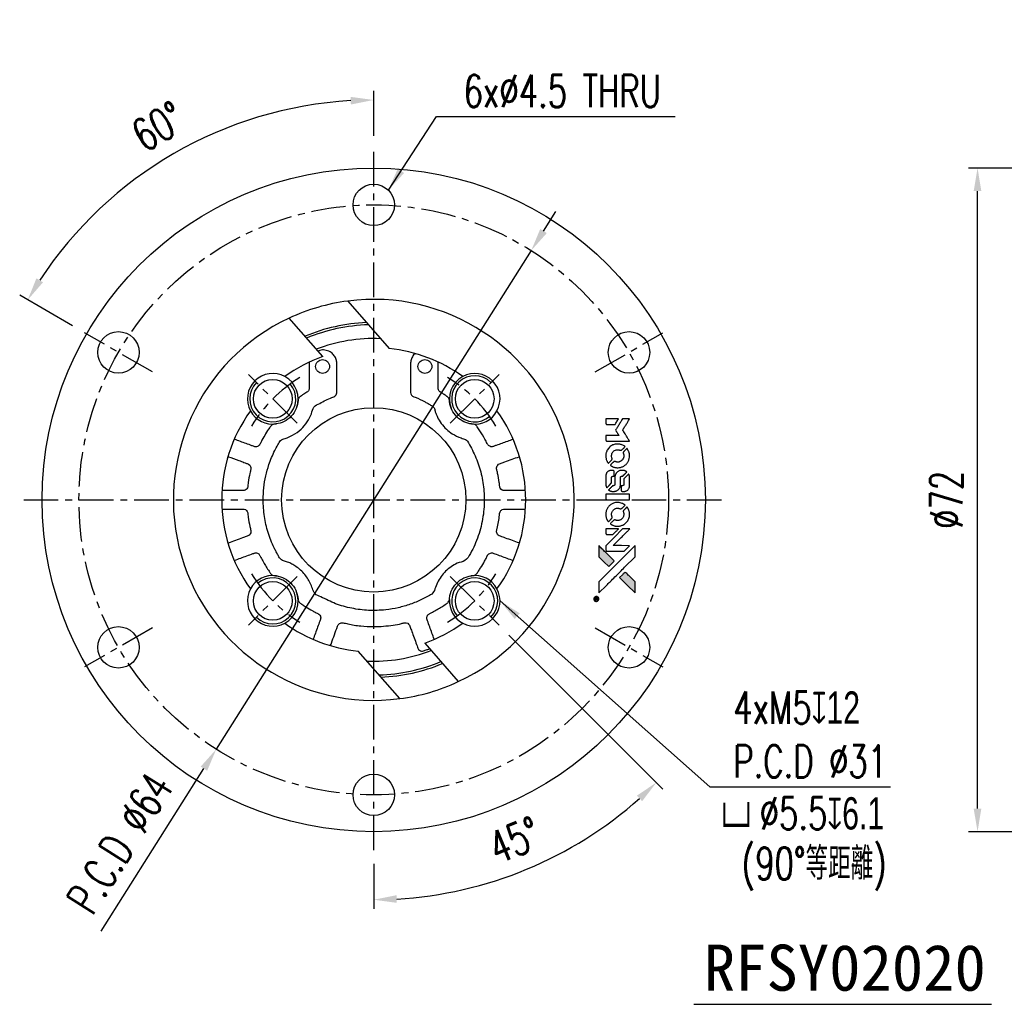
# Model space of a CAD drawing. Header units: millimetres. Extents: x -30 to 422, y -61 to 52.
# Tile 1 of 3: x -30 to 77, y -55 to 52. Entities that reach past the tile are written whole.
import ezdxf
from ezdxf.enums import TextEntityAlignment as Align

# ---------------------------------------------------------------- set-up
doc = ezdxf.new("R2010")
doc.units = ezdxf.units.MM
doc.linetypes.add('CENTER', pattern=[2, 1.25, -0.25, 0.25, -0.25])
for name, color, linetype in [('CHA', 7, 'Continuous'), ('CL', 1, 'CENTER'), ('DIM', 4, 'Continuous'), ('OUT', 3, 'Continuous')]:
    doc.layers.add(name, color=color, linetype=linetype)
doc.styles.add('DIM-7', font='SIMPLEX.shx', dxfattribs={"width": 0.7, "bigfont": 'chineset.shx'})
doc.styles.add('T', font='kaiu.ttf')
doc.dimstyles.new('CNS', dxfattribs={"dimtxt": 3.5, "dimasz": 2.5, "dimexe": 1, "dimexo": 1.5, "dimgap": 0.09, "dimtad": 0, "dimdsep": 46, "dimtxsty": 'DIM-7', "dimcen": 0.09, "dimclrd": 1, "dimclre": 1, "dimclrt": 4, "dimadec": 0, "dimazin": 0, "dimtfac": 1, "dimtix": 1, "dimtmove": 2, "dimatfit": 3, "dimfxl": 1, "dimtvp": 0.971429, "dimtolj": 1, "dimarcsym": 0})

# ---------------------------------------------------------------- blocks, each defined once
blk = doc.blocks.new('*D0')
at = {"layer": 'DEFPOINTS', "color": 0}
for p in [(74.26, 36), (111, 36), (111, -36)]:
    blk.add_point(p, dxfattribs=at)
at = {"layer": 'DIM', "color": 0, "lineweight": -2}
for p, q in [((109.5, 36), (73.26, 36)), ((74.26, -33.5), (74.26, 33.5)), ((109.5, -36), (73.26, -36))]:
    blk.add_line(p, q, dxfattribs=at)
at = {"layer": 'DIM', "color": 0}
for points in [[(73.84, 33.5), (74.67, 33.5), (74.26, 36)], [(73.84, -33.5), (74.67, -33.5), (74.26, -36)]]:
    blk.add_solid(points, dxfattribs=at)
at = {"layer": 'DIM', "color": 0, "insert": (70.86, 0), "char_height": 3.5, "attachment_point": 5, "rotation": 90, "style": 'DIM-7'}
blk.add_mtext('\\A1;%%C72', dxfattribs=at)
blk = doc.blocks.new('*D8')
at = {"layer": 'DEFPOINTS', "color": 0}
for p in [(8.71, 38), (17.02, -8.31), (22.32, -13.61), (8.71, -38), (19.94, -41.9)]:
    blk.add_point(p, dxfattribs=at)
at = {"layer": 'DIM', "color": 0, "lineweight": -2}
for p, q in [((23.39, -14.67), (40.09, -31.38)), ((8.71, -39.5), (8.71, -44.38))]:
    blk.add_line(p, q, dxfattribs=at)
blk.add_arc((8.71, 0), 43.38, 273.3026, 311.6974, dxfattribs=at)
at = {"layer": 'DIM', "color": 0}
for points in [[(37.28, -32.09), (37.85, -32.69), (39.39, -30.67)], [(11.22, -43.72), (11.2, -42.89), (8.71, -43.38)]]:
    blk.add_solid(points, dxfattribs=at)
at = {"layer": 'DIM', "color": 0, "insert": (24.01, -36.93), "char_height": 3.5, "attachment_point": 5, "rotation": 22.5, "style": 'DIM-7'}
blk.add_mtext('\\A1;45°', dxfattribs=at)
blk = doc.blocks.new('*D9')
at = {"layer": 'DEFPOINTS', "color": 0}
for p in [(25.81, 27.05), (-8.38, -27.05)]:
    blk.add_point(p, dxfattribs=at)
at = {"layer": 'DIM', "color": 0, "lineweight": -2}
for p, q in [((27.15, 29.16), (28.48, 31.28)), ((25.81, 27.05), (-8.38, -27.05)), ((-20.88, -46.81), (-9.72, -29.16))]:
    blk.add_line(p, q, dxfattribs=at)
at = {"layer": 'DIM', "color": 0}
for points in [[(26.79, 29.39), (27.5, 28.94), (25.81, 27.05)], [(-10.07, -28.94), (-9.37, -29.39), (-8.38, -27.05)]]:
    blk.add_solid(points, dxfattribs=at)
at = {"layer": 'DIM', "color": 0, "insert": (-18.84, -37.23), "char_height": 3.5, "attachment_point": 5, "rotation": 57.7046, "style": 'DIM-7'}
blk.add_mtext('\\A1;P.C.D ∅64', dxfattribs=at)
blk = doc.blocks.new('*D21')
at = {"layer": 'DEFPOINTS', "color": 0}
for p in [(-6.12, 40.76), (8.71, 38), (-22.68, 18.12), (-15.32, 13.87), (8.71, -38)]:
    blk.add_point(p, dxfattribs=at)
at = {"layer": 'DIM', "color": 7, "lineweight": -2}
for p, q in [((8.71, 39.5), (8.71, 44.38)), ((-23.98, 18.87), (-29.72, 22.19))]:
    blk.add_line(p, q, dxfattribs=at)
blk.add_arc((8.71, 0), 43.38, 93.3026, 146.6974, dxfattribs=at)
at = {"layer": 'DIM', "color": 7}
for points in [[(6.2, 43.72), (6.23, 42.89), (8.71, 43.38)], [(-27.19, 23.6), (-27.9, 24.04), (-28.85, 21.69)]]:
    blk.add_solid(points, dxfattribs=at)
at = {"layer": 'DIM', "color": 7, "insert": (-14.68, 40.51), "char_height": 3.5, "attachment_point": 5, "rotation": 30, "style": 'DIM-7'}
blk.add_mtext('\\A1;60°', dxfattribs=at)
blk = doc.blocks.new('A$C4a83a9b0')
at = {"linetype": 'Continuous'}
h = blk.add_hatch(color=256, dxfattribs=at)
h.dxf.hatch_style = 1
h.paths.add_polyline_path([(3147, 747), (3045, 747), (2943, 747), (2856, 658, 0.000288), (2822, 624, 0.000479), (2794, 596, 0.000013), (2768, 570, 0.197177), (2768, 570, 0.197497), (2768, 569, 0.00004), (2783, 554, 0.000834), (2799, 538, 0.000506), (2818, 519), (2869, 468), (3008, 607)])
h.paths.add_polyline_path([(2670, 271), (2620, 321, 0.000476), (2601, 340, 0.000789), (2584, 357, 0.000035), (2569, 371, 0.19758), (2569, 372, 0.198396), (2569, 371, 0.000019), (2549, 351, 0.000582), (2526, 329, 0.000351), (2500, 303, 0.000108), (2389, 191, 0.000692), (2332, 134, 0.000077), (2294, 95, 0.197527), (2293, 94, 0.410182), (2294, 93, 0.000493), (2314, 93, 0.002424), (2343, 93, 0.000529), (2393, 93), (2493, 93), (2581, 182)])
for points in [[(2413, 624, -0.000056), (2473, 563, -0.000021), (2559, 478, -0.000021), (2652, 385, -0.000025), (2739, 297), (2943, 93), (3044, 93), (3145, 93), (3009, 230, 0.000274), (2943, 296, 0.000123), (2857, 383, 0.000121), (2766, 475, 0.000165), (2683, 557), (2494, 747), (2392, 747), (2291, 747)], [(2856, 658, 0.000288), (2822, 624, 0.000479), (2794, 596, 0.000013), (2768, 570, 0.197177), (2768, 570, 0.197497), (2768, 569, 0.00004), (2783, 554, 0.000836), (2799, 538, 0.000505), (2818, 519), (2869, 468), (3008, 607), (3147, 747), (3045, 747), (2943, 747)], [(0, 584), (0, 519), (18, 508, -0.000297), (29, 501, -0.000037), (52, 487, -0.000043), (80, 470, -0.000036), (111, 451, 0.000044), (140, 433, 0.000063), (166, 417, 0.000035), (188, 404, 0.0009), (194, 400), (203, 395), (214, 402, 0.001175), (221, 406, 0.000208), (233, 413, 0.000225), (247, 422, 0.000203), (262, 432, -0.000711), (276, 440, -0.001119), (288, 448, -0.000263), (299, 455, -0.04589), (300, 455, -0.519312), (301, 454, -0.001914), (302, 437, -0.003124), (302, 408, -0.000285), (302, 337), (302, 219), (343, 219, 0.001727), (373, 219, 0.025279), (383, 219, 0.073886), (390, 221, 0.07426), (395, 224, 0.03264), (396, 225, 0.01784), (398, 227, 0.017712), (399, 229, 0.026854), (400, 231), (403, 235), (403, 442), (403, 649), (401, 647, -0.004595), (399, 646, -0.00016), (393, 642, -0.000298), (385, 638, -0.000208), (377, 633, 0.000986), (352, 617, 0.00025), (312, 592, 0.000268), (270, 566, 0.000436), (234, 543, -0.002932), (222, 535, -0.004718), (212, 529, -0.001113), (203, 524, -0.227179), (202, 524, -0.045982), (201, 524, -0.000145), (188, 532, -0.000825), (175, 540, -0.000517), (159, 550, 0.000056), (104, 584, 0.000289), (74, 603, 0.000481), (51, 617, 0.000418), (28, 631), (0, 648)], [(494, 559, 0.064158), (468, 510, 0.06356), (455, 455, 0.064004), (456, 399, 0.066747), (471, 345, 0.04321), (489, 312, 0.044737), (513, 283, 0.044901), (541, 258, 0.044184), (573, 239, 0.026293), (598, 229, 0.033344), (621, 222, 0.033227), (646, 219, 0.025815), (673, 218, 0.023119), (698, 220, 0.031044), (721, 224, 0.031337), (743, 231, 0.024258), (766, 241, 0.015622), (774, 245, 0.008495), (784, 251, 0.008415), (793, 257, 0.020814), (799, 262), (802, 264), (772, 295, 0.002843), (748, 318, 0.033917), (739, 327, 0.087906), (732, 330, 0.073302), (723, 332, 0.022047), (719, 331, 0.026465), (715, 331, 0.022233), (711, 330, 0.009985), (706, 328, -0.039011), (686, 323, -0.044398), (666, 322, -0.045096), (647, 324, -0.04265), (628, 329, -0.071154), (601, 344, -0.068827), (579, 365, -0.068713), (564, 392, -0.070507), (557, 422, -0.028605), (557, 435, -0.031418), (558, 447, -0.031044), (560, 460, -0.02668), (564, 472, 0.038913), (567, 479, 0.043732), (568, 487, 0.047754), (567, 494, 0.075756), (566, 499, 0.07294), (564, 502, 0.003456), (556, 510, 0.005023), (546, 521, 0.002422), (532, 535, 0.000819), (520, 547, 0.001349), (510, 557, 0.0001), (500, 566, 0.205335), (500, 567, 0.219821), (500, 566, 0.002494), (498, 564, 0.007089), (496, 562, 0.004494)], [(646, 646, 0.024131), (627, 644, 0.022344), (609, 639, 0.021883), (590, 633, 0.020884), (572, 625, 0.010669), (562, 619, 0.010389), (552, 613, 0.010913), (543, 608, 0.022227), (536, 603), (534, 601), (566, 569, 0.002452), (579, 556, 0.003628), (590, 546, 0.001662), (600, 536, 0.070159), (602, 535, 0.047671), (604, 534, 0.018624), (607, 534, 0.017921), (610, 533, 0.018804), (613, 533, 0.018255), (617, 533, 0.041312), (620, 533, 0.037164), (623, 534, 0.012342), (627, 536, -0.015101), (638, 540, -0.035998), (646, 542, -0.033244), (655, 543, -0.011249), (669, 543, -0.004059), (679, 543, -0.019693), (685, 543, -0.027943), (690, 542, -0.014411), (696, 540, -0.033089), (711, 535, -0.033887), (724, 528, -0.034021), (737, 520, -0.033942), (748, 510, -0.02816), (758, 498, -0.035032), (766, 486, -0.035269), (772, 473, -0.029196), (777, 459, -0.037862), (780, 442, -0.043657), (780, 426, -0.043064), (778, 410, -0.035184), (772, 393, 0.033699), (770, 386, 0.052815), (769, 378, 0.059167), (769, 372, 0.058972), (771, 366, 0.059208), (774, 361, 0.021125), (780, 355, 0.008691), (790, 345, 0.000851), (814, 321, 0.001873), (826, 309, 0.013884), (832, 303, 0.022355), (836, 300, 0.341453), (837, 301, 0.073011), (841, 304, 0.004587), (848, 315, 0.00748), (855, 327, 0.016837), (860, 336, 0.028606), (870, 359, 0.031352), (877, 381, 0.031004), (881, 405, 0.0268), (882, 430, 0.026698), (881, 457, 0.03002), (877, 482, 0.030357), (869, 506, 0.028554), (859, 530, 0.062944), (830, 574, 0.062206), (790, 610, 0.062448), (743, 634, 0.064355), (692, 646, 0.017377), (682, 647, 0.008369), (669, 647, 0.008367), (656, 647, 0.01757)], [(953, 591, 0.023289), (946, 581, 0.026845), (941, 571, 0.026047), (937, 560, 0.019751), (933, 547, 0.013249), (932, 540, 0.025169), (931, 534, 0.016532), (931, 527, 0.002937), (931, 514, 0.003317), (931, 501, 0.011808), (931, 494, 0.01777), (931, 488, 0.021476), (932, 483, 0.04325), (939, 460, 0.045753), (950, 439, 0.04649), (965, 421, 0.047672), (982, 406, 0.025315), (989, 401, 0.015208), (998, 396, 0.01512), (1008, 392, 0.022488), (1017, 389, 0.027857), (1030, 385, 0.034138), (1043, 383, 0.014286), (1063, 383, 0.00124), (1113, 383, -0.00103), (1144, 382, -0.002552), (1166, 382, -0.001594), (1184, 382, -0.047676), (1188, 381, -0.085307), (1195, 378, -0.097789), (1201, 373, -0.085947), (1205, 366, -0.051339), (1207, 356, 0.014634), (1207, 352, 0.015028), (1208, 349, 0.014927), (1208, 346, 0.059415), (1209, 345, 0.070595), (1212, 341, 0.00028), (1247, 305, 0.000111), (1283, 268, 0.200239), (1285, 268, 0.268906), (1286, 268, 0.001866), (1291, 277, 0.007532), (1296, 286, 0.017818), (1299, 292, 0.013256), (1302, 299, 0.011636), (1304, 307, 0.011528), (1307, 315, 0.012303), (1309, 323, 0.0423), (1310, 335, 0.013657), (1311, 353, 0.013857), (1310, 371, 0.037428), (1308, 384, 0.014927), (1306, 393, 0.0122), (1303, 402, 0.012518), (1300, 410, 0.023062), (1297, 417, 0.065961), (1281, 441, 0.06055), (1258, 461, 0.059676), (1231, 475, 0.060497), (1202, 483, 0.025683), (1196, 483, 0.001528), (1177, 483, 0.002124), (1153, 483, 0.001173), (1123, 484, -0.000809), (1072, 484, -0.017164), (1057, 484, -0.063931), (1048, 486, -0.108429), (1043, 489, -0.052941), (1039, 493, -0.063675), (1037, 498, -0.050562), (1036, 503, -0.020337), (1035, 511, 0.009897), (1035, 515, 0.016482), (1034, 519, 0.019019), (1033, 522, 0.06043), (1033, 524, 0.076267), (1029, 529, 0.00054), (996, 562, 0.000307), (961, 596, 0.142594), (959, 597, 0.232419), (958, 597, 0.022995), (956, 596, 0.024627), (955, 594, 0.015407)], [(1047, 647, 0.018538), (1040, 646, 0.010695), (1032, 645, 0.01068), (1025, 643, 0.017678), (1018, 641, 0.013849), (1011, 638, 0.011814), (1004, 635, 0.004513), (997, 632, 0.290035), (996, 631, 0.196418), (996, 630, 0.000124), (1009, 618, 0.001477), (1022, 604, 0.000898), (1039, 587), (1082, 545), (1135, 544, -0.001471), (1175, 544, -0.028714), (1188, 543, -0.097073), (1195, 541, -0.084199), (1201, 536, -0.042698), (1204, 532, -0.053912), (1206, 528, -0.051004), (1207, 524, -0.032967), (1207, 518, 0.00807), (1207, 516, 0.003023), (1207, 512, 0.002994), (1207, 508, 0.003629), (1208, 504), (1208, 495), (1249, 495, 0.001618), (1269, 495, 0.005206), (1282, 495, 0.00535), (1291, 495, 0.060675), (1294, 496, 0.048484), (1296, 497, 0.02389), (1299, 498, 0.022812), (1301, 500, 0.02462), (1303, 502, 0.061781), (1307, 507, 0.080179), (1310, 512, 0.048561), (1311, 520, 0.010021), (1311, 534, 0.016602), (1310, 554, 0.031409), (1308, 569, 0.036474), (1305, 582, 0.03439), (1299, 595, 0.065928), (1285, 615, 0.069066), (1266, 631, 0.065697), (1243, 641, 0.051559), (1216, 646, 0.020904), (1202, 647, 0.000451), (1131, 647, 0.000419), (1060, 647, 0.022759)], [(1360, 433), (1361, 219), (1403, 219), (1445, 219), (1450, 222, 0.071429), (1454, 225, 0.054799), (1457, 229, 0.053585), (1460, 234, 0.060698), (1461, 239, 0.033975), (1462, 248, 0.000112), (1462, 357, 0.000726), (1462, 464, 0.001084), (1461, 557), (1461, 648), (1410, 648), (1360, 648)], [(1552, 559, 0.018008), (1546, 550, 0.009842), (1539, 538, 0.009807), (1532, 526, 0.015716), (1527, 515, 0.048467), (1515, 477, 0.045841), (1511, 436, 0.046006), (1513, 395, 0.049638), (1524, 357, 0.064819), (1550, 307, 0.06695), (1588, 266, 0.066691), (1636, 236, 0.063505), (1691, 220, 0.03135), (1705, 218, 0.010439), (1725, 218, 0.010391), (1746, 218, 0.032408), (1759, 220, 0.015696), (1776, 223, 0.018095), (1791, 227, 0.018551), (1805, 233, 0.018352), (1820, 239, 0.015568), (1829, 244, 0.009832), (1839, 250, 0.009795), (1849, 257, 0.023727), (1856, 262), (1859, 264), (1828, 295, 0.001528), (1811, 313, 0.010022), (1802, 322, 0.019586), (1796, 326, 0.061865), (1792, 329, 0.055054), (1785, 331, 0.061607), (1778, 332, 0.048725), (1771, 331, 0.020221), (1761, 328, -0.017722), (1750, 325, -0.02685), (1740, 323, -0.02759), (1730, 322, -0.020233), (1719, 322, -0.04793), (1699, 325, -0.048386), (1679, 332, -0.047866), (1661, 342, -0.044964), (1645, 356, -0.04333), (1631, 373, -0.050921), (1622, 391, -0.051473), (1616, 411, -0.0459), (1614, 432, -0.019014), (1614, 442, -0.024114), (1616, 451, -0.025081), (1618, 460, -0.023892), (1620, 469, 0.008624), (1623, 475, 0.026486), (1624, 480, 0.035074), (1625, 484, 0.02756), (1625, 489, 0.087163), (1624, 496, 0.073291), (1620, 503, 0.028074), (1611, 512, 0.002594), (1589, 535), (1557, 567)], [(1702, 646, 0.023681), (1684, 644, 0.022402), (1666, 639, 0.021929), (1649, 633, 0.020503), (1631, 625, 0.013745), (1621, 620, 0.009767), (1610, 614, 0.009658), (1601, 607, 0.027804), (1594, 602), (1592, 600), (1623, 569, 0.002053), (1638, 554, 0.006738), (1649, 544, 0.007826), (1656, 538, 0.063909), (1659, 535, 0.061532), (1665, 533, 0.068674), (1671, 533, 0.052072), (1678, 534, 0.019648), (1687, 537, -0.018366), (1698, 540, -0.0288), (1708, 542, -0.029061), (1718, 543, -0.019155), (1730, 543, -0.053809), (1755, 540, -0.058833), (1778, 531, -0.058566), (1799, 516, -0.052525), (1816, 498, -0.044733), (1826, 481, -0.040573), (1833, 463, -0.041123), (1837, 445, -0.04951), (1838, 427, -0.017369), (1837, 418, -0.024255), (1835, 411, -0.023787), (1833, 403, -0.015798), (1830, 395, 0.010631), (1828, 390, 0.033653), (1827, 386, 0.037806), (1827, 383, 0.016307), (1827, 378, 0.068179), (1828, 369, 0.095747), (1831, 362, 0.033418), (1840, 352, 0.002133), (1867, 325, 0.001452), (1883, 310, 0.012393), (1890, 304, 0.020479), (1894, 301, 0.344362), (1896, 301, 0.074287), (1899, 304, 0.005454), (1906, 316, 0.008391), (1914, 328, 0.017097), (1919, 338, 0.027375), (1928, 358, 0.02835), (1934, 379, 0.027723), (1938, 401, 0.023913), (1940, 425, 0.027047), (1939, 453, 0.031685), (1935, 479, 0.032425), (1928, 504, 0.031013), (1918, 528, 0.037914), (1901, 557, 0.040153), (1880, 583, 0.039834), (1855, 604, 0.036173), (1826, 623, 0.040752), (1798, 635, 0.035885), (1766, 644, 0.035491), (1734, 647, 0.037615)], [(1990, 585), (1990, 520), (2141, 369), (2292, 219), (2334, 219, 0.0008), (2360, 219, 0.010795), (2370, 219, 0.030495), (2376, 220, 0.080372), (2380, 221, 0.03816), (2383, 224, 0.041799), (2386, 226, 0.042486), (2389, 229, 0.042078), (2391, 233, 0.099276), (2392, 238, 0.003302), (2392, 259, 0.002586), (2392, 296, 0.000204), (2392, 393), (2392, 549), (2342, 599), (2292, 649), (2291, 499), (2291, 349), (2143, 498, 0.000253), (2086, 554, 0.000412), (2038, 603, 0.000041), (1995, 646, 0.041338), (1993, 648), (1990, 650)], [(0, 333), (0, 219), (42, 219, 0.000842), (68, 219, 0.010591), (78, 219, 0.028995), (84, 219, 0.069543), (87, 221, 0.051063), (91, 223, 0.039932), (95, 226, 0.039414), (98, 230, 0.045845), (100, 233, 0.094811), (101, 237, 0.007124), (101, 249, 0.004713), (101, 268, 0.000534), (101, 311), (101, 385), (91, 391, 0.000828), (60, 410, 0.000879), (31, 428, 0.000048), (1, 446, 0.137596), (0, 447, 0.413028), (0, 446, 0.000016), (0, 413, 0.000623), (0, 376, 0.000374)], [(947, 370, 0.065483), (942, 367, 0.053271), (938, 363, 0.052018), (934, 359, 0.0556), (931, 353, 0.036839), (930, 350, 0.026922), (930, 346, 0.016905), (930, 340, 0.004317), (930, 332, 0.016369), (930, 313, 0.029936), (932, 298, 0.03418), (936, 285, 0.031327), (941, 272, 0.046935), (951, 256, 0.054053), (963, 243, 0.053701), (977, 233, 0.045364), (995, 225, 0.032479), (1010, 221, 0.03386), (1025, 219, 0.013578), (1050, 219, 0.001155), (1113, 219, 0.000413), (1166, 219, 0.005008), (1187, 219, 0.013199), (1199, 220, 0.033956), (1207, 221, 0.013909), (1216, 223, 0.010864), (1225, 226, 0.010938), (1234, 229, 0.028702), (1239, 232), (1244, 234), (1201, 278), (1158, 322), (1107, 322, -0.001504), (1085, 322, -0.00328), (1069, 322, -0.001901), (1056, 322, -0.061333), (1053, 323, -0.063621), (1048, 324, -0.048633), (1044, 327, -0.046769), (1040, 331, -0.047961), (1038, 336, -0.02678), (1036, 340, -0.050957), (1035, 343, -0.029398), (1035, 347, -0.00401), (1034, 357), (1034, 372), (993, 372, 0.001061), (969, 371, 0.009147), (958, 371, 0.020721), (952, 371, 0.051619)], [(1990, 332), (1990, 218), (2032, 219), (2075, 219), (2080, 222, 0.03146), (2082, 224, 0.026444), (2084, 226, 0.026444), (2086, 228, 0.031457), (2087, 230), (2091, 235), (2091, 291), (2091, 347), (2041, 396, 0.000745), (2022, 415, 0.001228), (2006, 431, 0.000087), (1991, 445, 0.195134), (1991, 446, 0.412117), (1990, 445, 0.000048), (1990, 412, 0.00109), (1990, 376, 0.000653)], [(2500, 303, 0.000108), (2389, 191, 0.000692), (2332, 134, 0.000077), (2294, 95, 0.197527), (2293, 94, 0.410182), (2294, 93, 0.000493), (2314, 93, 0.002424), (2343, 93, 0.000529), (2393, 93), (2493, 93), (2581, 182), (2670, 271), (2620, 321, 0.000476), (2601, 340, 0.000789), (2584, 357, 0.000035), (2569, 371, 0.19758), (2569, 372, 0.198396), (2569, 371, 0.000019), (2549, 351, 0.000582), (2526, 329, 0.000351)], [(3243, 89, 0.082374), (3230, 83, 0.083404), (3220, 73, 0.082663), (3213, 60, 0.07897), (3211, 46, 0.084941), (3214, 30, 0.08953), (3222, 16, 0.090743), (3234, 6, 0.090193), (3249, 1, 0.10067), (3266, 1, 0.099454), (3281, 9, 0.097736), (3293, 22, 0.09365), (3299, 38, 0.07584), (3299, 51, 0.068415), (3296, 64, 0.068328), (3289, 75, 0.075277), (3279, 83, 0.059367), (3271, 88, 0.048986), (3262, 90, 0.048519), (3252, 90, 0.055347)], [(3237, 45), (3237, 20), (3240, 20), (3243, 20), (3243, 30), (3244, 41), (3250, 41), (3256, 42), (3260, 35, -0.003356), (3262, 32, -0.002757), (3264, 29, -0.002784), (3266, 26, -0.007382), (3267, 24, 0.019487), (3269, 21, 0.098302), (3270, 20, 0.116932), (3271, 20, 0.032798), (3273, 20), (3277, 20), (3274, 24, 0.005748), (3273, 27, 0.002522), (3271, 30, 0.002495), (3269, 33, 0.00334), (3267, 36), (3263, 42), (3267, 44, 0.066516), (3270, 46, 0.085926), (3272, 49, 0.082934), (3274, 53, 0.05747), (3274, 57, 0.023576), (3273, 60, 0.043538), (3273, 62, 0.050891), (3272, 64, 0.049897), (3271, 65, 0.067884), (3268, 68, 0.077412), (3264, 70, 0.049266), (3258, 70, 0.012208), (3250, 71), (3237, 71)], [(3264, 62, -0.120545), (3266, 60, -0.09136), (3267, 57, -0.087576), (3267, 53, -0.098026), (3265, 50, -0.079907), (3264, 49, -0.087697), (3262, 48, -0.041371), (3259, 48, -0.005557), (3253, 48), (3243, 47), (3243, 56), (3243, 65), (3252, 65, -0.007471), (3258, 64, -0.035301), (3261, 64, -0.060486), (3263, 64, -0.063546)]]:
    blk.add_lwpolyline(points, format="xyb", close=True)
blk = doc.blocks.new('A$C9323e3cd')
at = {"xscale": 0.006, "yscale": 0.006, "zscale": 0.006, "rotation": 90}
blk.add_blockref('A$C4a83a9b0', (4.48, 0), dxfattribs=at)

msp = doc.modelspace()

# ---------------------------------------------------------------- linework, layer by layer
at = {"layer": 'CL', "color": 7, "ltscale": 3}
for p, q in [((8.713, -37.998), (8.713, 37.998)), ((-15.319, 13.875), (-22.681, 18.125)), ((32.745, 13.875), (40.106, 18.125)), ((0.404, 8.309), (-4.899, 13.612)), ((17.021, 8.309), (22.325, 13.612)), ((-29.285, 0), (46.711, 0)), ((0.404, -8.309), (-4.899, -13.612)), ((17.021, -8.309), (22.325, -13.612)), ((-15.319, -13.875), (-22.681, -18.125)), ((32.745, -13.875), (40.106, -18.125))]:
    msp.add_line(p, q, dxfattribs=at)
msp.add_circle((8.713, 0), 32, dxfattribs=at)
for start, end in [(121.12474, 148.87526), (31.12474, 58.87526), (211.12474, 238.87526), (301.12474, 328.87526)]:
    msp.add_arc((8.713, 0), 15.5, start, end, dxfattribs=at)
at = {"layer": 'DIM', "color": 7}
msp.add_line((43.459, -54.726), (75.784, -54.726), dxfattribs=at)
for centre, start, end in [((19.673, 10.96), 45, 310.37435), ((-2.247, 10.96), 135, 40.37435), ((-2.247, -10.96), 225, 130.37435), ((19.673, -10.96), 315, 220.37435)]:
    msp.add_arc(centre, 2.5, start, end, dxfattribs=at)
at = {"layer": 'OUT', "color": 7, "linetype": 'Continuous'}
for p, q in [((5.884, 21.565), (10.39, 16.415)), ((3.179, 15.544), (-0.47, 19.716)), ((14.246, -15.544), (17.896, -19.716)), ((11.541, -21.565), (7.035, -16.415))]:
    msp.add_line(p, q, dxfattribs=at)
for centre, radius in [((8.713, 0), 35.998), ((8.713, 32), 2.25), ((-19, 16), 2.25), ((36.426, 16), 2.25), ((-2.247, 10.96), 2.1), ((19.673, 10.96), 2.1), ((8.713, 0), 10), ((-2.247, -10.96), 2.1), ((19.673, -10.96), 2.1), ((-19, -16), 2.25), ((36.426, -16), 2.25), ((8.713, -32), 2.25)]:
    msp.add_circle(centre, radius, dxfattribs=at)
for centre, radius, start, end in [((8.713, 0), 21.75, 97.47268, 114.97423), ((8.713, 0), 21.75, 294.97423, 97.47268), ((8.713, 0), 21.75, 114.97423, 277.47268), ((8.713, 0), 19.25, 92.34915, 112.79903), ((8.713, 0), 19, 91.7397, 112.54833), ((8.713, 0), 17.5, 87.57153, 110.88413), ((8.713, 0), 16.5, 54.18787, 84.16528), ((8.713, 0), 16.5, 109.59441, 125.81213), ((-2.247, 10.96), 2.75, 61.65791, 208.34209), ((-2.247, 10.96), 2.75, 338.77754, 61.65791), ((19.673, 10.96), 2.75, 118.34209, 202.00383), ((19.673, 10.96), 2.75, 331.65791, 118.34209), ((8.713, 0), 16.5, 144.18787, 215.81213), ((-2.247, 10.96), 2.75, 208.34209, 278.12439), ((19.673, 10.96), 2.75, 262.49116, 331.65791), ((8.713, 0), 16.5, 324.18787, 35.81213), ((-2.247, -10.96), 2.75, 81.8876, 151.65791), ((19.673, -10.96), 2.75, 28.34209, 98.28167), ((-2.247, -10.96), 2.75, 151.65791, 298.34209), ((-2.247, -10.96), 2.75, 298.34209, 23.27986), ((19.673, -10.96), 2.75, 241.65791, 28.34209), ((19.673, -10.96), 2.75, 176.53598, 241.65791), ((8.713, 0), 16.5, 234.18787, 264.16528), ((8.713, 0), 16.5, 289.59441, 305.81213), ((8.713, 0), 17.5, 267.57153, 290.88413), ((8.713, 0), 19, 271.7397, 292.54833), ((8.713, 0), 19.25, 272.34915, 292.79903), ((8.713, 0), 21.75, 277.47268, 294.97423)]:
    msp.add_arc(centre, radius, start, end, dxfattribs=at)
for points, knots in [([(18.878, 6.376), (19.175, 5.854), (19.778, 4.794), (20.371, 3.031), (20.707, 1.169), (20.736, -0.469), (20.59, -1.821), (20.378, -2.882), (20.076, -3.905), (19.688, -4.892), (19.236, -5.784), (18.715, -6.698), (17.78, -6.81), (17.102, -7.252), (16.504, -7.73), (16.01, -8.316), (15.603, -8.962), (15.399, -9.646), (15.061, -10.265), (14.458, -10.523), (13.711, -10.936), (12.677, -11.349), (11.374, -11.729), (9.86, -11.981), (8.159, -12.037), (6.331, -11.803), (4.555, -11.33), (3.313, -10.668), (2.305, -10.257), (2.041, -9.621), (1.842, -9.033), (1.523, -8.479), (1.134, -7.966), (0.67, -7.514), (0.187, -7.159), (-0.294, -6.902), (-0.735, -6.693), (-1.22, -6.636), (-1.528, -6.287), (-1.723, -5.921), (-1.924, -5.562), (-2.309, -4.79), (-2.796, -3.552), (-3.198, -1.797), (-3.32, -0.156), (-3.238, 1.315), (-3.028, 2.59), (-2.652, 3.948), (-2.183, 5.069), (-1.773, 5.849), (-1.554, 6.205), (-1.425, 6.458), (-1.18, 6.604), (-0.916, 6.654), (-0.556, 6.785), (0.063, 7.062), (0.83, 7.613), (1.511, 8.436), (1.98, 9.24), (2.113, 10.147), (2.868, 10.462), (3.501, 10.82), (4.069, 11.085), (4.624, 11.254), (4.735, 11.716), (4.707, 12.12), (4.714, 12.531), (4.712, 12.974), (4.713, 13.451), (4.714, 13.963), (4.709, 14.453), (4.726, 14.918), (4.613, 15.357), (4.369, 15.753), (3.968, 16.094), (3.438, 16.277), (2.964, 16.265), (2.723, 16.17), (2.655, 16.144)], [0, 0, 0, 0, 0.0272628, 0.0554002, 0.0841059, 0.1130336, 0.1295354, 0.1459239, 0.1621347, 0.1781075, 0.1937877, 0.20868, 0.2221847, 0.2336391, 0.2452694, 0.256909, 0.2683909, 0.2795611, 0.2895816, 0.2989434, 0.3084299, 0.3286542, 0.3492676, 0.3701461, 0.3982764, 0.4263073, 0.4539121, 0.4807936, 0.4914824, 0.5010396, 0.5104442, 0.52008, 0.5298569, 0.5396765, 0.5494377, 0.5570049, 0.564432, 0.5716477, 0.5782477, 0.5844298, 0.5906678, 0.5969588, 0.623647, 0.6509394, 0.6785429, 0.6982425, 0.7178258, 0.737182, 0.7622025, 0.7729815, 0.7771716, 0.7812894, 0.7856268, 0.7895466, 0.7934973, 0.8029915, 0.8203381, 0.835914, 0.8511514, 0.8628923, 0.8740958, 0.8852949, 0.8964887, 0.9031995, 0.90959, 0.9157939, 0.9219978, 0.9282018, 0.9359566, 0.9437115, 0.9514664, 0.9583, 0.9647533, 0.9717823, 0.9791006, 0.9882851, 0.9966704, 1, 1, 1, 1]), ([(3.908, 14.47), (3.908, 14.564), (3.89, 14.663), (3.814, 14.848), (3.756, 14.934), (3.616, 15.073), (3.537, 15.125), (3.359, 15.2), (3.259, 15.22), (3.058, 15.22), (2.957, 15.2), (2.779, 15.125), (2.7, 15.073), (2.56, 14.934), (2.502, 14.848), (2.426, 14.663), (2.408, 14.564), (2.408, 14.377), (2.426, 14.278), (2.502, 14.093), (2.56, 14.007), (2.7, 13.868), (2.779, 13.816), (2.957, 13.741), (3.058, 13.72), (3.259, 13.72), (3.359, 13.741), (3.537, 13.816), (3.616, 13.868), (3.756, 14.007), (3.814, 14.093), (3.89, 14.278), (3.908, 14.377), (3.908, 14.47)], [0, 0, 0, 0, 0.0625, 0.0625, 0.125, 0.125, 0.1875, 0.1875, 0.25, 0.25, 0.3125, 0.3125, 0.375, 0.375, 0.4375, 0.4375, 0.5, 0.5, 0.5625, 0.5625, 0.625, 0.625, 0.6875, 0.6875, 0.75, 0.75, 0.8125, 0.8125, 0.875, 0.875, 0.9375, 0.9375, 1, 1, 1, 1]), ([(13.193, 15.84), (13.173, 15.827), (13.013, 15.726), (12.844, 15.407), (12.704, 14.977), (12.715, 14.55), (12.712, 14.146), (12.714, 13.349), (12.708, 12.57), (12.716, 11.828), (12.701, 11.492), (12.913, 11.222), (13.496, 11.039), (14.055, 10.754), (14.638, 10.436), (14.973, 10.245), (15.304, 10.012), (15.359, 9.633), (15.485, 9.306), (15.686, 8.842), (16.033, 8.274), (16.578, 7.66), (17.288, 7.104), (17.941, 6.793), (18.437, 6.626), (18.705, 6.578), (18.821, 6.443), (18.878, 6.376)], [0, 0, 0, 0, 0.0055811, 0.044097, 0.0795111, 0.1114611, 0.1429352, 0.1744095, 0.2980583, 0.324404, 0.3494906, 0.3743128, 0.3977515, 0.4906621, 0.5216468, 0.5526048, 0.5826159, 0.6104014, 0.6376603, 0.6653656, 0.7285706, 0.7926412, 0.8565247, 0.9387452, 0.9597065, 0.9800351, 1, 1, 1, 1]), ([(15.017, 14.47), (15.017, 14.564), (14.999, 14.663), (14.923, 14.848), (14.865, 14.934), (14.725, 15.073), (14.646, 15.125), (14.468, 15.2), (14.368, 15.22), (14.167, 15.22), (14.067, 15.2), (13.889, 15.125), (13.81, 15.073), (13.669, 14.934), (13.612, 14.848), (13.536, 14.663), (13.517, 14.564), (13.517, 14.377), (13.536, 14.278), (13.612, 14.093), (13.669, 14.007), (13.81, 13.868), (13.889, 13.816), (14.067, 13.741), (14.167, 13.72), (14.368, 13.72), (14.468, 13.741), (14.646, 13.816), (14.725, 13.868), (14.865, 14.007), (14.923, 14.093), (14.999, 14.278), (15.017, 14.377), (15.017, 14.47)], [0, 0, 0, 0, 0.0625, 0.0625, 0.125, 0.125, 0.1875, 0.1875, 0.25, 0.25, 0.3125, 0.3125, 0.375, 0.375, 0.4375, 0.4375, 0.5, 0.5, 0.5625, 0.5625, 0.625, 0.625, 0.6875, 0.6875, 0.75, 0.75, 0.8125, 0.8125, 0.875, 0.875, 0.9375, 0.9375, 1, 1, 1, 1]), ([(1.713, 14.899), (1.713, 14.09), (1.713, 13.18), (1.713, 12.27), (1.713, 12.144), (1.713, 12.119), (1.711, 12.072), (1.709, 12.048), (1.695, 11.977), (1.679, 11.93), (1.634, 11.842), (1.604, 11.802), (1.536, 11.732), (1.498, 11.705), (1.38, 11.632), (1.145, 11.483), (0.916, 11.327), (0.746, 11.207), (0.727, 11.193), (0.689, 11.166), (0.673, 11.153), (0.624, 11.108), (0.595, 11.073), (0.548, 10.995), (0.529, 10.953), (0.504, 10.867), (0.499, 10.819), (0.478, 10.496), (0.412, 10.193), (0.168, 9.608), (-0.011, 9.327), (-0.46, 8.845), (-0.729, 8.645), (-1.303, 8.358), (-1.606, 8.27), (-1.935, 8.228), (-1.972, 8.224), (-2.044, 8.217), (-2.081, 8.216), (-2.182, 8.205), (-2.251, 8.183), (-2.373, 8.111), (-2.425, 8.062), (-2.504, 7.953), (-2.543, 7.898), (-2.734, 7.623), (-3.028, 7.172), (-3.294, 6.705), (-3.484, 6.35), (-3.545, 6.23), (-3.62, 6.08), (-3.635, 6.048), (-3.661, 5.998), (-3.677, 5.973), (-3.732, 5.903), (-3.779, 5.86), (-3.887, 5.795), (-3.949, 5.773), (-4.073, 5.753), (-4.136, 5.755), (-4.25, 5.779), (-4.301, 5.801), (-4.405, 5.839), (-4.666, 5.934), (-5.346, 6.181), (-5.973, 6.409), (-6.391, 6.561)], [0, 0, 0, 0, 0.125, 0.140625, 0.140625, 0.1445312, 0.1445312, 0.1484375, 0.1484375, 0.15625, 0.15625, 0.1640625, 0.1640625, 0.171875, 0.171875, 0.1875, 0.21875, 0.21875, 0.2226562, 0.2226562, 0.2265625, 0.2265625, 0.234375, 0.234375, 0.2421875, 0.2421875, 0.25, 0.25, 0.3125, 0.3125, 0.375, 0.375, 0.4375, 0.4375, 0.5, 0.5, 0.5078125, 0.5078125, 0.515625, 0.515625, 0.53125, 0.53125, 0.546875, 0.546875, 0.5625, 0.5625, 0.625, 0.6875, 0.6875, 0.71875, 0.71875, 0.7265625, 0.7265625, 0.734375, 0.734375, 0.75, 0.75, 0.765625, 0.765625, 0.78125, 0.78125, 0.796875, 0.796875, 0.8125, 0.875, 1, 1, 1, 1]), ([(23.814, 6.561), (23.416, 6.416), (22.818, 6.198), (22.121, 5.944), (21.823, 5.836), (21.673, 5.781), (21.633, 5.768), (21.54, 5.755), (21.491, 5.754), (21.343, 5.777), (21.247, 5.824), (21.14, 5.923), (21.11, 5.961), (21.064, 6.038), (21.047, 6.078), (20.949, 6.274), (20.868, 6.43), (20.616, 6.892), (20.436, 7.194), (20.149, 7.636), (20.051, 7.781), (19.924, 7.96), (19.9, 7.997), (19.848, 8.062), (19.817, 8.091), (19.714, 8.168), (19.63, 8.201), (19.537, 8.213), (19.527, 8.214), (19.507, 8.215), (19.499, 8.216), (19.474, 8.217), (19.423, 8.221), (19.302, 8.234), (19.197, 8.251), (18.987, 8.293), (18.846, 8.333), (18.428, 8.49), (18.156, 8.645), (17.677, 9.043), (17.471, 9.285), (17.155, 9.812), (17.046, 10.097), (16.955, 10.517), (16.936, 10.657), (16.926, 10.827), (16.922, 10.857), (16.907, 10.921), (16.896, 10.953), (16.853, 11.044), (16.812, 11.099), (16.74, 11.164), (16.714, 11.183), (16.662, 11.219), (16.584, 11.275), (16.401, 11.401), (16.188, 11.542), (16.027, 11.644), (15.945, 11.694), (15.921, 11.709), (15.874, 11.747), (15.852, 11.769), (15.792, 11.839), (15.761, 11.894), (15.72, 12.011), (15.713, 12.072), (15.713, 13.062), (15.713, 13.995), (15.713, 14.927)], [0, 0, 0, 0, 0.0625, 0.09375, 0.109375, 0.109375, 0.1171875, 0.1171875, 0.125, 0.125, 0.140625, 0.140625, 0.1484375, 0.1484375, 0.15625, 0.15625, 0.1875, 0.1875, 0.25, 0.25, 0.28125, 0.28125, 0.2890625, 0.2890625, 0.296875, 0.296875, 0.3125, 0.3125, 0.3144531, 0.3144531, 0.3164063, 0.3164063, 0.3203125, 0.328125, 0.34375, 0.34375, 0.375, 0.375, 0.4375, 0.4375, 0.5, 0.5, 0.5625, 0.5625, 0.59375, 0.59375, 0.6015625, 0.6015625, 0.609375, 0.609375, 0.625, 0.625, 0.6328125, 0.6328125, 0.640625, 0.65625, 0.6875, 0.703125, 0.703125, 0.7109375, 0.7109375, 0.71875, 0.71875, 0.734375, 0.734375, 0.75, 0.75, 1, 1, 1, 1]), ([(-7.07, 4.68), (-6.692, 4.543), (-6.126, 4.337), (-5.465, 4.096), (-5.134, 3.976), (-4.993, 3.924), (-4.934, 3.903), (-4.926, 3.9), (-4.906, 3.891), (-4.897, 3.886), (-4.868, 3.871), (-4.849, 3.86), (-4.756, 3.795), (-4.692, 3.718), (-4.618, 3.542), (-4.609, 3.446), (-4.629, 3.318), (-4.641, 3.279), (-4.66, 3.198), (-4.689, 3.077), (-4.716, 2.955), (-4.803, 2.548), (-4.861, 2.219), (-4.918, 1.807), (-4.934, 1.683), (-4.951, 1.539), (-4.958, 1.477), (-4.962, 1.436), (-4.964, 1.42), (-4.981, 1.333), (-5.012, 1.261), (-5.107, 1.136), (-5.17, 1.084), (-5.31, 1.016), (-5.385, 1.001), (-5.523, 0.999), (-5.592, 1), (-5.799, 1), (-6.488, 1), (-7.177, 1), (-7.729, 1)], [0, 0, 0, 0, 0.125, 0.1875, 0.21875, 0.234375, 0.234375, 0.2382812, 0.2382812, 0.2421875, 0.2421875, 0.25, 0.25, 0.28125, 0.28125, 0.3125, 0.3125, 0.328125, 0.328125, 0.34375, 0.375, 0.375, 0.5, 0.5, 0.53125, 0.546875, 0.5546875, 0.5546875, 0.5625, 0.5625, 0.59375, 0.59375, 0.625, 0.625, 0.65625, 0.65625, 0.6875, 0.6875, 0.75, 1, 1, 1, 1]), ([(25.166, 1), (24.763, 1), (24.159, 1), (23.454, 1), (23.101, 1), (22.95, 1), (22.875, 1), (22.855, 1), (22.812, 1.005), (22.79, 1.008), (22.681, 1.034), (22.593, 1.082), (22.459, 1.219), (22.415, 1.306), (22.386, 1.433), (22.384, 1.474), (22.374, 1.557), (22.36, 1.682), (22.344, 1.806), (22.287, 2.219), (22.229, 2.548), (22.142, 2.956), (22.114, 3.078), (22.081, 3.22), (22.066, 3.281), (22.056, 3.321), (22.052, 3.337), (22.037, 3.425), (22.04, 3.503), (22.084, 3.654), (22.126, 3.725), (22.233, 3.838), (22.298, 3.879), (22.428, 3.929), (22.493, 3.951), (22.688, 4.022), (23.337, 4.259), (23.986, 4.495), (24.506, 4.684)], [0, 0, 0, 0, 0.125, 0.1875, 0.21875, 0.234375, 0.234375, 0.2421875, 0.2421875, 0.25, 0.25, 0.28125, 0.28125, 0.3125, 0.3125, 0.328125, 0.328125, 0.34375, 0.375, 0.375, 0.5, 0.5, 0.53125, 0.546875, 0.5546875, 0.5546875, 0.5625, 0.5625, 0.59375, 0.59375, 0.625, 0.625, 0.65625, 0.65625, 0.6875, 0.6875, 0.75, 1, 1, 1, 1]), ([(-7.74, -1), (-7.338, -1), (-6.733, -1), (-6.028, -1), (-5.676, -1), (-5.525, -1), (-5.449, -1), (-5.43, -1), (-5.387, -1.005), (-5.365, -1.008), (-5.255, -1.034), (-5.168, -1.082), (-5.034, -1.219), (-4.989, -1.306), (-4.961, -1.433), (-4.958, -1.474), (-4.949, -1.557), (-4.934, -1.682), (-4.918, -1.806), (-4.861, -2.219), (-4.803, -2.548), (-4.716, -2.956), (-4.689, -3.078), (-4.655, -3.22), (-4.64, -3.281), (-4.63, -3.321), (-4.626, -3.337), (-4.612, -3.425), (-4.615, -3.503), (-4.659, -3.654), (-4.7, -3.725), (-4.807, -3.838), (-4.872, -3.879), (-5.002, -3.929), (-5.067, -3.951), (-5.262, -4.022), (-5.911, -4.259), (-6.561, -4.495), (-7.08, -4.684)], [0, 0, 0, 0, 0.125, 0.1875, 0.21875, 0.234375, 0.234375, 0.2421875, 0.2421875, 0.25, 0.25, 0.28125, 0.28125, 0.3125, 0.3125, 0.328125, 0.328125, 0.34375, 0.375, 0.375, 0.5, 0.5, 0.53125, 0.546875, 0.5546875, 0.5546875, 0.5625, 0.5625, 0.59375, 0.59375, 0.625, 0.625, 0.65625, 0.65625, 0.6875, 0.6875, 0.75, 1, 1, 1, 1]), ([(24.495, -4.68), (24.007, -4.502), (23.426, -4.291), (22.75, -4.045), (22.482, -3.947), (22.232, -3.858), (22.085, -3.672), (22.027, -3.472), (22.064, -3.279), (22.213, -2.684), (22.352, -2.033), (22.381, -1.302), (22.626, -1.02), (22.959, -0.995), (23.672, -1.007), (24.403, -0.999), (25.032, -1), (25.149, -1), (25.154, -1)], [0, 0, 0, 0, 0.1980928, 0.2356976, 0.2733023, 0.3076819, 0.3339575, 0.3601608, 0.384338, 0.4076865, 0.5945077, 0.6382974, 0.6812652, 0.7215656, 0.7602624, 0.9552948, 0.9982018, 1, 1, 1, 1]), ([(-6.389, -6.561), (-5.946, -6.4), (-5.283, -6.158), (-4.592, -5.907), (-4.329, -5.811), (-4.288, -5.796), (-4.26, -5.786), (-4.249, -5.782), (-4.19, -5.764), (-4.137, -5.756), (-3.975, -5.758), (-3.861, -5.799), (-3.734, -5.902), (-3.698, -5.942), (-3.643, -6.028), (-3.624, -6.072), (-3.559, -6.203), (-3.426, -6.463), (-3.285, -6.719), (-2.992, -7.225), (-2.783, -7.555), (-2.532, -7.914), (-2.504, -7.953), (-2.447, -8.033), (-2.418, -8.067), (-2.31, -8.158), (-2.217, -8.199), (-2.114, -8.213), (-2.103, -8.214), (-2.08, -8.215), (-2.072, -8.216), (-2.044, -8.218), (-1.987, -8.222), (-1.929, -8.228), (-1.814, -8.243), (-1.736, -8.257), (-1.347, -8.342), (-1.03, -8.47), (-0.457, -8.845), (-0.201, -9.092), (0.196, -9.653), (0.337, -9.966), (0.457, -10.434), (0.482, -10.59), (0.497, -10.78), (0.498, -10.817), (0.509, -10.888), (0.519, -10.924), (0.561, -11.027), (0.604, -11.09), (0.684, -11.163), (0.713, -11.184), (0.771, -11.225), (0.857, -11.286), (1.061, -11.426), (1.238, -11.542), (1.596, -11.768), (1.84, -11.912), (2.211, -12.117), (2.398, -12.216), (2.588, -12.311), (2.683, -12.357), (2.708, -12.37), (2.759, -12.404), (2.783, -12.423), (2.852, -12.491), (2.891, -12.547), (2.943, -12.671), (2.956, -12.738), (2.957, -12.867), (2.943, -12.928), (2.903, -13.038), (2.803, -13.313), (2.543, -14.027), (2.303, -14.686), (2.143, -15.126)], [0, 0, 0, 0, 0.0625, 0.09375, 0.0976563, 0.0996094, 0.0996094, 0.1015625, 0.1015625, 0.109375, 0.109375, 0.125, 0.125, 0.1328125, 0.1328125, 0.140625, 0.140625, 0.15625, 0.1875, 0.1875, 0.25, 0.25, 0.2578125, 0.2578125, 0.265625, 0.265625, 0.28125, 0.28125, 0.2832031, 0.2832031, 0.2851563, 0.2851563, 0.2890625, 0.296875, 0.296875, 0.3125, 0.3125, 0.375, 0.375, 0.4375, 0.4375, 0.5, 0.5, 0.53125, 0.53125, 0.5390625, 0.5390625, 0.546875, 0.546875, 0.5625, 0.5625, 0.5703125, 0.5703125, 0.578125, 0.59375, 0.625, 0.625, 0.6875, 0.6875, 0.71875, 0.734375, 0.734375, 0.7421875, 0.7421875, 0.75, 0.75, 0.765625, 0.765625, 0.78125, 0.78125, 0.796875, 0.796875, 0.8125, 0.875, 1, 1, 1, 1]), ([(15.276, -15.108), (15.115, -14.666), (14.874, -14.004), (14.623, -13.314), (14.533, -13.066), (14.512, -13.011), (14.501, -12.982), (14.478, -12.912), (14.469, -12.86), (14.468, -12.699), (14.506, -12.584), (14.607, -12.454), (14.647, -12.418), (14.731, -12.36), (14.776, -12.341), (14.906, -12.277), (15.166, -12.144), (15.422, -12.004), (15.927, -11.712), (16.256, -11.503), (16.615, -11.253), (16.655, -11.225), (16.734, -11.168), (16.769, -11.141), (16.864, -11.035), (16.907, -10.944), (16.926, -10.83), (16.927, -10.806), (16.93, -10.768), (16.934, -10.711), (16.94, -10.654), (16.954, -10.539), (16.967, -10.462), (17.051, -10.073), (17.176, -9.757), (17.547, -9.183), (17.791, -8.926), (18.349, -8.525), (18.662, -8.383), (19.129, -8.26), (19.284, -8.233), (19.474, -8.217), (19.512, -8.216), (19.583, -8.207), (19.619, -8.199), (19.723, -8.161), (19.788, -8.12), (19.865, -8.043), (19.886, -8.014), (19.927, -7.957), (19.988, -7.87), (20.128, -7.668), (20.244, -7.491), (20.471, -7.134), (20.615, -6.891), (20.819, -6.52), (20.919, -6.334), (21.013, -6.145), (21.052, -6.066), (21.061, -6.048), (21.074, -6.022), (21.081, -6.009), (21.105, -5.97), (21.123, -5.945), (21.187, -5.874), (21.241, -5.833), (21.362, -5.776), (21.429, -5.76), (21.559, -5.754), (21.622, -5.764), (21.733, -5.802), (21.787, -5.823), (22.061, -5.923), (22.719, -6.162), (23.378, -6.402), (23.816, -6.561)], [0, 0, 0, 0, 0.0625, 0.09375, 0.0976562, 0.0976562, 0.1015625, 0.1015625, 0.109375, 0.109375, 0.125, 0.125, 0.1328125, 0.1328125, 0.140625, 0.140625, 0.15625, 0.1875, 0.1875, 0.25, 0.25, 0.2578125, 0.2578125, 0.265625, 0.265625, 0.28125, 0.28125, 0.2851562, 0.2851562, 0.2890625, 0.296875, 0.296875, 0.3125, 0.3125, 0.375, 0.375, 0.4375, 0.4375, 0.5, 0.5, 0.53125, 0.53125, 0.5390625, 0.5390625, 0.546875, 0.546875, 0.5625, 0.5625, 0.5703125, 0.5703125, 0.578125, 0.59375, 0.625, 0.625, 0.6875, 0.6875, 0.71875, 0.734375, 0.734375, 0.7382812, 0.7382812, 0.7421875, 0.7421875, 0.75, 0.75, 0.765625, 0.765625, 0.78125, 0.78125, 0.796875, 0.796875, 0.8125, 0.8125, 0.875, 1, 1, 1, 1]), ([(4.033, -15.782), (4.063, -15.698), (4.314, -15.01), (4.577, -14.266), (4.853, -13.535), (5, -13.397), (5.185, -13.322), (5.499, -13.345), (6.182, -13.554), (7.304, -13.693), (8.597, -13.769), (9.776, -13.725), (10.781, -13.597), (11.552, -13.481), (12.061, -13.309), (12.395, -13.354), (12.601, -13.568), (12.672, -13.811), (12.759, -14.038), (12.899, -14.429), (13.101, -14.981), (13.31, -15.554), (13.46, -15.968), (13.555, -16.227), (13.765, -16.381), (14, -16.422), (14.211, -16.35), (14.466, -16.264), (14.654, -16.194), (14.775, -16.149)], [0, 0, 0, 0, 0.0186489, 0.1522132, 0.1654685, 0.1790357, 0.1928179, 0.2057853, 0.2434196, 0.3411308, 0.4393599, 0.5127464, 0.585915, 0.6499571, 0.6743867, 0.6969726, 0.715469, 0.7324086, 0.7492027, 0.7659967, 0.8187782, 0.8715597, 0.8922953, 0.9109978, 0.9274733, 0.9437678, 0.9585753, 0.9730628, 1, 1, 1, 1])]:
    msp.add_open_spline(points, degree=3, knots=knots, dxfattribs=at)

# ---------------------------------------------------------------- block references
at = {"layer": 'CHA', "color": 7, "rotation": 180}
msp.add_blockref('A$C9323e3cd', (37.079, 8.779), dxfattribs=at)

# ---------------------------------------------------------------- texts
at = {"layer": 'CHA', "color": 7, "style": 'T'}
msp.add_text('RFSY02020', height=5, dxfattribs=at).set_placement((59.853, -50.752), align=Align.MIDDLE)
at = {"layer": 'DIM', "color": 7, "char_height": 3.5, "attachment_point": 7, "style": 'DIM-7'}
for s, insert in [('6x%%C4.5 {\\A1;THRU}', (18.473, 42.594)), ('4xM5{\\Fgdt|c136;x12\\P}P.C.D %%C31', (47.748, -30.118)), ('{\\Fgdt|c136;v }%%C5.5{\\Fgdt|c136;x6.1}', (46.434, -35.81)), ('(90%%D等距離)', (48.653, -42.366))]:
    msp.add_mtext(s, dxfattribs=dict(at, insert=insert))

# ---------------------------------------------------------------- dimensions: what is measured, and where the dimension line sits
at = {"layer": 'DIM', "color": 7}
for base, line2, override, picture, middle in [((-6.123, 40.762), ((-15.319, 13.875), (-22.681, 18.125)), {"dimclrd": 7, "dimclre": 7, "dimclrt": 7}, '*D21', (-14.676, 40.511)), ((19.94, -41.9), ((17.021, -8.309), (22.325, -13.612)), {"dimclrd": 0, "dimclre": 0, "dimclrt": 0}, '*D8', (24.012, -36.935))]:
    dim = msp.add_angular_dim_2l(base=base, line1=((8.713, -37.998), (8.713, 37.998)), line2=line2, dimstyle='CNS', override=override, dxfattribs=at)
    dim.commit()
    dim.dimension.update_dxf_attribs({"geometry": picture, "text_midpoint": middle})
dim = msp.add_linear_dim(base=(74.256, 35.998), p1=(111, -35.998), p2=(111, 35.998), angle=90, text='%%C<>', dimstyle='CNS', override={"dimclrd": 0, "dimclre": 0, "dimclrt": 0}, dxfattribs=at)
dim.commit()
dim.dimension.update_dxf_attribs({"geometry": '*D0', "text_midpoint": (70.856, 0)})
dim = msp.add_diameter_dim_2p(p1=(25.81, 27.05), p2=(-8.384, -27.05), text='P.C.D <>', dimstyle='CNS', override={"dimclrd": 0, "dimclre": 0, "dimclrt": 0}, dxfattribs=at)
dim.commit()
dim.dimension.update_dxf_attribs({"geometry": '*D9', "text_midpoint": (-18.84, -37.228)})

# ---------------------------------------------------------------- leaders
at = {"layer": 'DIM', "color": 7, "annotation_type": 0, "has_hookline": 1, "hookline_direction": 0}
for points, text_width in [([(10.299, 33.596), (15.515, 41.583), (18.015, 41.583)], 23.333), ([(22.423, -10.96), (45.187, -31.148), (47.687, -31.148)], 17.033)]:
    msp.add_leader(points, dimstyle='CNS', override={"dimgap": 0.09, "dimtad": 1, "dimclrd": 0, "dimclre": 4}, dxfattribs=dict(at, text_width=text_width))

doc.saveas('drawing.dxf')
